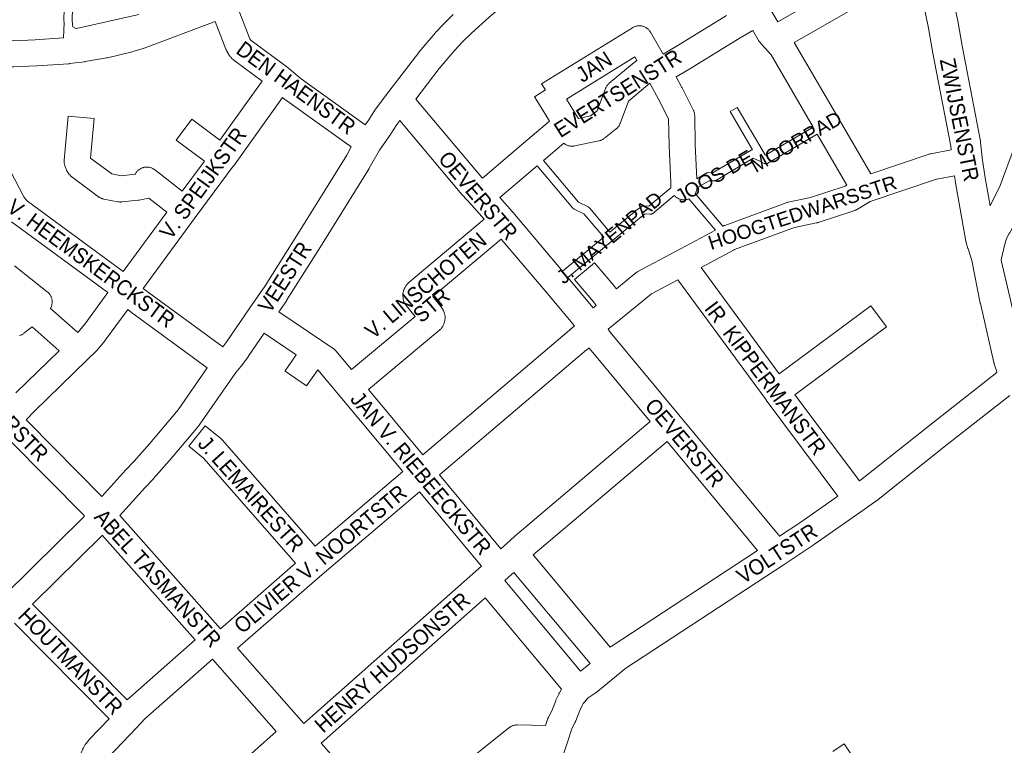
# Model space of a CAD drawing. Header units: metres. Extents: x 123819 to 142731, y 393440 to 405763.
# Tile 152 of 256: x 133764 to 134255, y 395403 to 395764. Entities that reach past the tile are written whole.
import ezdxf
from ezdxf.enums import TextEntityAlignment as Align

# ---------------------------------------------------------------- set-up
doc = ezdxf.new("R2010")
doc.units = ezdxf.units.M
doc.header["$MEASUREMENT"] = 0
for name, color, linetype, lineweight in [('gs-anno-wegen algemeen tekst', 7, 'Continuous', 0), ('gs-knt-aanvullende hoofdweg', 7, 'Continuous', 0), ('gs-knt-paden', 7, 'Continuous', 0), ('gs-knt-wegen algemeen', 7, 'Continuous', 0)]:
    doc.layers.add(name, color=color, linetype=linetype, lineweight=lineweight)
doc.styles.add('Style-Arial', font='arial.ttf')

msp = doc.modelspace()

# ---------------------------------------------------------------- linework, layer by layer
at = {"layer": 'gs-knt-aanvullende hoofdweg', "color": 7, "linetype": 'Continuous', "flags": 128}
for points in [[(134228.32, 395699.61), (134228.12, 395701.45), (134219.06, 395748.68), (134219.03, 395748.81), (134217.04, 395760.28), (134214.43, 395773.16), (134212.58, 395779.79), (134209.28, 395790.48), (134202.48, 395807.75), (134176.89, 395869.1)], [(134247.8, 395671.68), (134252.82, 395681.82), (134260, 395701.13), (134287.78, 395788.53), (134303.01, 395837.05)], [(134218.9, 395807.04), (134223.36, 395795.72), (134223.45, 395795.45), (134223.54, 395795.19), (134226.96, 395784.13), (134227.02, 395783.92), (134228.97, 395776.92), (134229.04, 395776.66), (134229.1, 395776.4), (134231.78, 395763.16), (134231.82, 395762.96), (134233.82, 395751.45), (134242.93, 395703.97), (134242.98, 395703.67), (134243.02, 395703.36), (134243.87, 395695.5), (134245.31, 395685.62), (134247.8, 395671.68)], [(134272.12, 395690.61), (134266.77, 395676.21), (134266.67, 395675.97), (134266.64, 395675.89), (134266.62, 395675.85), (134266.6, 395675.81), (134266.57, 395675.73), (134266.45, 395675.49), (134260.91, 395664.32), (134260.79, 395664.08), (134257.8, 395658.56), (134257.74, 395658.45), (134257.63, 395658.24), (134257.35, 395657.77), (134256.22, 395656), (134255.39, 395653.82), (134253.65, 395646.13), (134253.65, 395646.13), (134253.65, 395646.12), (134253.3, 395644.58)], [(134251.19, 395588.53), (134251.1, 395588.81), (134249.84, 395592.79), (134249.75, 395593.09), (134249.75, 395593.09), (134249.68, 395593.39), (134249.67, 395593.4), (134242.95, 395622.86), (134242.94, 395622.89), (134242.9, 395623.1), (134238.7, 395644.32), (134236.79, 395650.14), (134236.71, 395650.38), (134235.87, 395653.28), (134235.85, 395653.34), (134235.82, 395653.43), (134235.76, 395653.67), (134235.75, 395653.74), (134235.68, 395654.06), (134230.5, 395683.1), (134230.46, 395683.33), (134229.98, 395686.66)], [(134253.3, 395644.58), (134257.61, 395626.14), (134257.61, 395626.13), (134258.99, 395620.18), (134259, 395620.14), (134264.25, 395597.03), (134264.25, 395597.03), (134264.58, 395595.99), (134265.23, 395593.94), (134266.76, 395590.94), (134266.87, 395590.72)], [(134253.3, 395644.58), (134253.3, 395644.58)], [(134253.3, 395644.58), (134253.3, 395644.58)]]:
    msp.add_lwpolyline(points, dxfattribs=at)
at = {"layer": 'gs-knt-paden', "color": 7, "linetype": 'Continuous', "flags": 128}
for points in [[(133785.72, 395755.41), (133785.97, 395763.01), (133785.9, 395764.1), (133785.89, 395764.2), (133785.89, 395764.29), (133787.35, 395813.02), (133788.09, 395836.21), (133787.81, 395849.14), (133723.27, 395855.02)], [(133791.32, 395811.25), (133789.91, 395764.27), (133790.06, 395762.17), (133790.37, 395760.91), (133791.52, 395760.22), (133792.16, 395760.07), (133823.17, 395767.04)], [(134135.53, 395697.06), (134135.83, 395696.92), (134159.55, 395710.94)], [(134161.57, 395707.46), (134136.95, 395692.92), (134136.87, 395692.87), (134136.78, 395692.83), (134136.69, 395692.79), (134136.6, 395692.76), (134136.51, 395692.72), (134136.41, 395692.7), (134136.32, 395692.68), (134136.22, 395692.66), (134136.12, 395692.65), (134136.02, 395692.64), (134135.93, 395692.64), (134135.83, 395692.64), (134135.73, 395692.65), (134135.63, 395692.66), (134135.54, 395692.68), (134135.44, 395692.7), (134135.35, 395692.73), (134135.25, 395692.76), (134135.16, 395692.79), (134135.07, 395692.83), (134133.26, 395693.69), (134129.67, 395695.38), (134111.27, 395684.46), (134111.19, 395684.42), (134111.11, 395684.38), (134111.02, 395684.34), (134110.93, 395684.3), (134110.84, 395684.27), (134110.75, 395684.25), (134110.66, 395684.23), (134110.57, 395684.21), (134110.48, 395684.19), (134110.38, 395684.19), (134110.29, 395684.18), (134107.74, 395684.13), (134101.59, 395680.55)], [(134025.02, 395694.2), (134042.55, 395673.42), (134047.35, 395671.06), (134047.43, 395671.02), (134047.51, 395670.97), (134047.59, 395670.92), (134047.66, 395670.87), (134047.73, 395670.82), (134047.8, 395670.76), (134047.87, 395670.69), (134047.93, 395670.63), (134047.99, 395670.56)], [(134034.54, 395639.03), (134055.07, 395656.01), (134045.2, 395667.64), (134040.4, 395669.99), (134040.32, 395670.04), (134040.24, 395670.08), (134040.16, 395670.13), (134040.08, 395670.19), (134040.01, 395670.24), (134039.94, 395670.3), (134039.87, 395670.37), (134039.81, 395670.43), (134039.75, 395670.5), (134021.95, 395691.6)], [(134047.99, 395670.56), (134058.17, 395658.57), (134070.39, 395668.67), (134070.44, 395668.7), (134070.48, 395668.74), (134074.02, 395671.33), (134074.1, 395671.38), (134074.18, 395671.43), (134074.27, 395671.48), (134074.35, 395671.52), (134074.44, 395671.56), (134074.53, 395671.6), (134074.63, 395671.63), (134074.72, 395671.65), (134074.82, 395671.67), (134074.91, 395671.69), (134075.01, 395671.7), (134075.1, 395671.71), (134075.2, 395671.71), (134075.3, 395671.71), (134075.4, 395671.7), (134077.57, 395671.5), (134088.62, 395680.64)], [(134090.26, 395676.78), (134079.49, 395667.87), (134079.42, 395667.81), (134079.35, 395667.76), (134079.27, 395667.71), (134079.19, 395667.66), (134079.11, 395667.62), (134079.02, 395667.58), (134078.94, 395667.54), (134078.85, 395667.51), (134078.76, 395667.48), (134078.67, 395667.46), (134078.58, 395667.44), (134078.49, 395667.43), (134078.39, 395667.42), (134078.3, 395667.41), (134078.21, 395667.41), (134078.12, 395667.41), (134078.02, 395667.42), (134075.78, 395667.63), (134072.9, 395665.53), (134059.21, 395654.21), (134037.13, 395635.96)], [(134110.85, 395659.53), (134097.59, 395675.11)], [(134100.65, 395677.72), (134114.48, 395661.47)]]:
    msp.add_lwpolyline(points, dxfattribs=at)
msp.add_lwpolyline([(134101.44, 395685.12), (134106.16, 395687.87), (134106.24, 395687.91), (134106.33, 395687.95), (134106.41, 395687.99), (134106.5, 395688.02), (134106.59, 395688.05), (134106.68, 395688.08), (134106.77, 395688.1), (134106.86, 395688.12), (134106.95, 395688.13), (134107.04, 395688.14), (134107.13, 395688.14), (134109.68, 395688.19), (134128.54, 395699.39), (134128.62, 395699.43), (134128.71, 395699.48), (134128.8, 395699.52), (134128.89, 395699.55), (134128.99, 395699.58), (134129.08, 395699.61), (134129.18, 395699.63), (134129.27, 395699.65), (134129.33, 395699.65), (134118.12, 395718.64, -0.39078), (134118.12, 395718.65), (134121.56, 395720.69, -0.390777), (134121.58, 395720.68), (134135.53, 395697.06)], format="xyb", dxfattribs=at)
at = {"layer": 'gs-knt-wegen algemeen', "color": 7, "linetype": 'Continuous', "flags": 128}
for points in [[(134090.78, 395825.05), (134090.07, 395824.44), (134089.82, 395824.24), (134089.56, 395824.06), (134089.3, 395823.89), (134077.65, 395816.66), (134077.53, 395816.59), (134048.83, 395799.6), (134040.19, 395794.49), (134017.01, 395779.97), (134012.1, 395776.69), (134002.46, 395769.53), (133997.95, 395765.82), (133989.05, 395757.76), (133984.88, 395753.59), (133980.84, 395749.29), (133973.07, 395740.15), (133961.4, 395724.9)], [(134137.33, 395771.28), (134141.89, 395763.48), (134166.26, 395777.37)], [(133694.9, 395767.12), (133702.01, 395765.15), (133702.14, 395765.11), (133728.52, 395757.22), (133732.92, 395756.04), (133753.68, 395754.41), (133760.5, 395754.02), (133771.58, 395754.47), (133785.72, 395755.41)], [(133873.48, 395768.32), (133878.6, 395755), (133879.05, 395754.26), (133879.25, 395754.07), (133897.66, 395740.43), (133897.73, 395740.38), (133897.82, 395740.3), (133897.93, 395740.22), (133897.99, 395740.16), (133904.11, 395734.97), (133936.15, 395712.03)], [(133936.15, 395712.03), (133937.91, 395714.56), (133940.99, 395719.43), (133941.13, 395719.64), (133941.28, 395719.84), (133947.85, 395728.62), (133947.89, 395728.67), (133962.83, 395748.2), (133962.94, 395748.33), (133963.04, 395748.46), (133971.03, 395757.84), (133971.24, 395758.08), (133975.45, 395762.58), (133975.6, 395762.73), (133979.96, 395767.08)], [(134178.36, 395769.28), (134150.03, 395753.13), (134171.79, 395715.79), (134188.22, 395687.6)], [(133861.32, 395763.66), (133825.87, 395750.31), (133825.66, 395750.23), (133825.46, 395750.17), (133819.67, 395748.41), (133819.48, 395748.36), (133819.3, 395748.31), (133807.52, 395745.49), (133807.31, 395745.44), (133807.1, 395745.4), (133796.48, 395743.58), (133796.21, 395743.54), (133788.67, 395742.57), (133788.48, 395742.55), (133788.28, 395742.54), (133772.36, 395741.47), (133772.19, 395741.46), (133760.71, 395741), (133760.39, 395740.99), (133760.08, 395741), (133759.58, 395741.03)], [(133884.75, 395733.79), (133871.2, 395743.82), (133871.01, 395743.97), (133870.82, 395744.13), (133870.64, 395744.29), (133869.48, 395745.37), (133869.26, 395745.59), (133869.05, 395745.81), (133868.86, 395746.05), (133868.67, 395746.29), (133868.49, 395746.54), (133868.33, 395746.8), (133867.13, 395748.82), (133866.99, 395749.06), (133866.87, 395749.31), (133866.75, 395749.56), (133866.65, 395749.81), (133861.32, 395763.66)], [(134129.38, 395759.09), (134123.14, 395755.44)], [(134159.55, 395710.94), (134138.55, 395746.98), (134135.27, 395750.67), (134132.84, 395753.42), (134132.63, 395753.67), (134132.44, 395753.92), (134132.26, 395754.18), (134132.09, 395754.45), (134129.38, 395759.09)], [(134123.14, 395755.44), (134100.14, 395741.28), (134100.03, 395741.22), (134091.2, 395736.02)], [(134042.06, 395715.88), (134042.47, 395715.2), (134048.51, 395716.47), (134051.74, 395719.05), (134055.94, 395730.09), (134056.05, 395730.37), (134056.18, 395730.64), (134056.32, 395730.91), (134056.47, 395731.17), (134056.63, 395731.43), (134056.81, 395731.67), (134057, 395731.91), (134057.2, 395732.14), (134057.4, 395732.36), (134057.62, 395732.57), (134057.85, 395732.77), (134070.34, 395743.2), (134070.54, 395743.36), (134070.75, 395743.51), (134070.96, 395743.66), (134071.6, 395744.07), (134070.54, 395745.9), (134036.49, 395724.91), (134042.05, 395715.88), (134042.05, 395715.88), (134042.06, 395715.88)], [(133759.58, 395741.03), (133758.39, 395691.11), (133758.43, 395690.87), (133759.02, 395689.31), (133765.8, 395676.19), (133766.83, 395674.72), (133767.66, 395673.97), (133815.45, 395638.94)], [(134078.14, 395732.75), (134067.5, 395723.87), (134063.27, 395712.75), (134063.15, 395712.46), (134063.02, 395712.17), (134062.87, 395711.89), (134062.71, 395711.62), (134062.54, 395711.36), (134062.35, 395711.1), (134062.15, 395710.85), (134061.94, 395710.62), (134061.72, 395710.39), (134061.49, 395710.18), (134061.25, 395709.97), (134055.42, 395705.33), (134055.18, 395705.15), (134054.93, 395704.97), (134054.67, 395704.81), (134054.41, 395704.67), (134054.13, 395704.53), (134053.86, 395704.41), (134053.58, 395704.3), (134053.29, 395704.2), (134053, 395704.12), (134052.7, 395704.05), (134040.67, 395701.52), (134040.36, 395701.46), (134040.04, 395701.42), (134039.73, 395701.39), (134039.41, 395701.38), (134039.09, 395701.38), (134038.77, 395701.4), (134038.45, 395701.44), (134038.14, 395701.49), (134037.83, 395701.56), (134037.52, 395701.64), (134037.21, 395701.74), (134036.91, 395701.85), (134036.62, 395701.97), (134036.33, 395702.11), (134036.05, 395702.27), (134035.78, 395702.43), (134035.52, 395702.61), (134035.27, 395702.81), (134035.23, 395702.84), (134025.02, 395694.2)], [(134088.51, 395683.03), (134087.68, 395701.57), (134087.67, 395701.75), (134087.45, 395714.97), (134082.64, 395724.56), (134078.14, 395732.75)], [(134091.2, 395736.02), (134094.11, 395730.72), (134094.22, 395730.51), (134099.75, 395719.49), (134099.88, 395719.23), (134099.99, 395718.96), (134100.09, 395718.68), (134100.18, 395718.41), (134100.26, 395718.12), (134100.32, 395717.84), (134100.37, 395717.55), (134100.41, 395717.26), (134100.43, 395716.97), (134100.45, 395716.68), (134100.69, 395702.06), (134101.44, 395685.12)], [(133894.95, 395725.67), (133870.38, 395691.46), (133870.32, 395691.38), (133851.38, 395665.8), (133825.35, 395630.43)], [(133929.19, 395701), (133896.31, 395724.54), (133896.1, 395724.7), (133895.89, 395724.87), (133894.95, 395725.67)], [(133961.4, 395724.9), (133994.29, 395685.73), (133994.54, 395685.45)], [(133953.35, 395714.24), (133951.85, 395712.24), (133948.83, 395707.48), (133948.68, 395707.25), (133943.25, 395699.43), (133938.17, 395690.44), (133938.04, 395690.22), (133913.87, 395651.23), (133913.84, 395651.18), (133897.09, 395624.69), (133896.96, 395624.49), (133893.08, 395618.82)], [(133995.44, 395664.9), (133989.05, 395672.05), (133984.51, 395677.13), (133984.38, 395677.28), (133953.35, 395714.24)], [(134176.4, 395682.01), (134161.57, 395707.46)], [(133865.17, 395601.25), (133867.12, 395603.95), (133878.64, 395620.79), (133886.15, 395631.75), (133902.82, 395658.11), (133926.9, 395696.96), (133929.19, 395701)], [(134188.22, 395687.6), (134217.38, 395697.42), (134217.65, 395697.5), (134217.93, 395697.57), (134218.21, 395697.64), (134228.32, 395699.61)], [(134021.95, 395691.6), (134003.22, 395675.74)], [(134221.12, 395684.94), (134188.01, 395673.79), (134181.6, 395669.95), (134181.35, 395669.81), (134181.09, 395669.67), (134180.83, 395669.56), (134180.56, 395669.45), (134180.29, 395669.35), (134161.99, 395663.31), (134161.75, 395663.24), (134161.51, 395663.17), (134161.27, 395663.12), (134150.18, 395660.81), (134120.33, 395649.83), (134120.05, 395649.68), (134103.6, 395640.91)], [(134229.98, 395686.66), (134221.13, 395684.94), (134221.13, 395684.94), (134221.12, 395684.94)], [(134088.51, 395683.02), (134088.51, 395683.03), (134088.51, 395683.03)], [(134088.51, 395683.02), (134088.51, 395683.03), (134088.51, 395683.03)], [(134088.62, 395680.64), (134088.6, 395680.84), (134088.51, 395683.02)], [(134101.59, 395680.55), (134101.58, 395680.46), (134101.54, 395680.14), (134101.49, 395679.83), (134101.41, 395679.52), (134101.33, 395679.21), (134101.23, 395678.91), (134101.11, 395678.61), (134100.98, 395678.32), (134100.83, 395678.03), (134100.68, 395677.76), (134100.65, 395677.72)], [(134114.48, 395661.47), (134114.6, 395661.53), (134114.86, 395661.67), (134115.14, 395661.79), (134115.41, 395661.9), (134146.13, 395673.19), (134146.43, 395673.29), (134146.74, 395673.38), (134147.05, 395673.46), (134158.26, 395675.79), (134175.53, 395681.49), (134176.4, 395682.01)], [(134003.22, 395675.74), (134009.62, 395668.57), (134009.68, 395668.5), (134009.74, 395668.43), (134034.54, 395639.03)], [(134095.4, 395674.62), (134095.08, 395674.62), (134094.76, 395674.63), (134094.44, 395674.65), (134094.12, 395674.69), (134093.81, 395674.75), (134093.5, 395674.82), (134093.19, 395674.91), (134092.89, 395675.01), (134092.59, 395675.12), (134092.3, 395675.25), (134092.01, 395675.4), (134091.74, 395675.56), (134091.47, 395675.73), (134091.21, 395675.92), (134090.95, 395676.11), (134090.71, 395676.32), (134090.48, 395676.54), (134090.26, 395676.78), (134090.26, 395676.78)], [(134097.59, 395675.11), (134097.57, 395675.1), (134097.27, 395674.99), (134096.97, 395674.89), (134096.66, 395674.81), (134096.35, 395674.74), (134096.03, 395674.68), (134095.72, 395674.65), (134095.4, 395674.62)], [(133929.36, 395589.92), (133961.05, 395616.44), (133956.51, 395621.97), (133956.32, 395622.21), (133956.14, 395622.45), (133955.98, 395622.71), (133955.83, 395622.98), (133955.69, 395623.25), (133955.56, 395623.53), (133955.44, 395623.81), (133955.34, 395624.1), (133955.26, 395624.39), (133955.18, 395624.69), (133955.12, 395624.99), (133955.08, 395625.29), (133955.05, 395625.6), (133954.95, 395626.84), (133954.93, 395627.15), (133954.93, 395627.47), (133954.95, 395627.79), (133954.97, 395628.1), (133955.02, 395628.42), (133955.08, 395628.73), (133955.15, 395629.04), (133955.24, 395629.34), (133955.35, 395629.64), (133955.47, 395629.94), (133955.6, 395630.22), (133955.75, 395630.5), (133955.91, 395630.78), (133956.57, 395631.84), (133956.73, 395632.08), (133956.9, 395632.32), (133957.08, 395632.55), (133957.27, 395632.78), (133957.48, 395632.99), (133957.69, 395633.19), (133957.91, 395633.39), (133995.44, 395664.9)], [(133807.8, 395628.41), (133759.71, 395663.66)], [(134003.98, 395655.07), (133969.77, 395626.34), (133974, 395621.2), (133974.18, 395620.98), (133974.34, 395620.75), (133974.5, 395620.51), (133974.64, 395620.27), (133974.77, 395620.02), (133974.9, 395619.77), (133975.01, 395619.51), (133975.47, 395618.38), (133975.58, 395618.08), (133975.68, 395617.78), (133975.76, 395617.48), (133975.83, 395617.17), (133975.88, 395616.86), (133975.92, 395616.55), (133975.94, 395616.24), (133975.95, 395615.92), (133975.94, 395615.61), (133975.92, 395615.29), (133975.88, 395614.98), (133975.82, 395614.67), (133975.76, 395614.37), (133975.46, 395613.16), (133975.37, 395612.85), (133975.28, 395612.55), (133975.16, 395612.26), (133975.04, 395611.97), (133974.9, 395611.68), (133974.74, 395611.41), (133974.57, 395611.14), (133974.39, 395610.88), (133974.2, 395610.63), (133974, 395610.39), (133973.78, 395610.16), (133973.55, 395609.94), (133973.32, 395609.73)], [(134040.5, 395611.76), (134025.84, 395629.15), (134003.98, 395655.07)], [(133761.24, 395641.66), (133777.52, 395628.79), (133777.77, 395628.59), (133778, 395628.38), (133778.22, 395628.16), (133778.43, 395627.92), (133778.63, 395627.68), (133778.82, 395627.43), (133778.99, 395627.16), (133779.15, 395626.89), (133779.3, 395626.62), (133779.44, 395626.33), (133779.56, 395626.04), (133779.66, 395625.75), (133779.76, 395625.44), (133779.83, 395625.14), (133779.9, 395624.83), (133779.94, 395624.52), (133779.98, 395624.21), (133779.99, 395623.89), (133780, 395623.58), (133779.98, 395623.26), (133779.96, 395622.95), (133779.91, 395622.64), (133779.86, 395622.33), (133779.78, 395622.02), (133779.7, 395621.72), (133779.59, 395621.42), (133779.48, 395621.13), (133779.35, 395620.85), (133779.2, 395620.57), (133779.15, 395620.48), (133792.82, 395608.47), (133796.21, 395612.62), (133806.43, 395626.49), (133807.8, 395628.41)], [(134037.13, 395635.96), (134049.88, 395620.83)], [(134092, 395634.71), (134078.84, 395627.69), (134064.45, 395615.93), (134057.28, 395610.07)], [(134171.91, 395526.87), (134136.06, 395574.76), (134136.04, 395574.78), (134136.02, 395574.8), (134092, 395634.71)], [(133825.35, 395630.43), (133827.38, 395628.86), (133865.17, 395601.25)], [(133817.71, 395619.88), (133816.99, 395618.87), (133816.94, 395618.8), (133806.6, 395604.77), (133806.5, 395604.64), (133806.4, 395604.51), (133802.41, 395599.62), (133802.24, 395599.43), (133802.08, 395599.24), (133801.9, 395599.07), (133797.62, 395594.9), (133771.02, 395569.03), (133767.07, 395564.86)], [(133857.38, 395590.81), (133819.64, 395618.4), (133819.51, 395618.49), (133817.71, 395619.88)], [(133893.08, 395618.82), (133914.47, 395604.32), (133920.2, 395600.43), (133920.44, 395600.26), (133920.68, 395600.08), (133920.9, 395599.88), (133921.12, 395599.68), (133921.33, 395599.46), (133921.52, 395599.24), (133929.36, 395589.92)], [(133761.84, 395578.27), (133783.49, 395599.33), (133769.95, 395611.24), (133765.88, 395608.03), (133765.63, 395607.84), (133765.37, 395607.66), (133765.09, 395607.5), (133764.81, 395607.35), (133764.53, 395607.21), (133764.24, 395607.09), (133763.94, 395606.98), (133763.63, 395606.89)], [(133964.79, 395547.46), (134038.08, 395609.62), (134040.5, 395611.76)], [(134057.28, 395610.07), (134058.27, 395608.54), (134092.46, 395567.45), (134142.25, 395507.47), (134142.75, 395506.86)], [(133885.72, 395608.08), (133877.82, 395596.53), (133877.72, 395596.38), (133874.46, 395591.87), (133874.32, 395591.69), (133874.17, 395591.51), (133871.62, 395588.46), (133853.32, 395562.23), (133853.15, 395562), (133852.96, 395561.77), (133838.48, 395544.51), (133838.38, 395544.39), (133830.58, 395535.56), (133830.47, 395535.43), (133830.35, 395535.32), (133826.3, 395531.17), (133826.3, 395531.17), (133826.3, 395531.17)], [(133973.32, 395609.73), (133937.72, 395579.93)], [(134047.77, 395600.81), (134046.67, 395599.84), (134046.56, 395599.74)], [(134078.32, 395564.08), (134048, 395600.52), (134047.83, 395600.73), (134047.77, 395600.81)], [(134046.56, 395599.74), (133973.12, 395537.46)], [(133804.76, 395526.64), (133816.7, 395539.96), (133816.89, 395540.16), (133820.92, 395544.3), (133828.56, 395552.95), (133842.8, 395569.92), (133857.38, 395590.81)], [(134182.57, 395534.37), (134183.15, 395534.77), (134219.16, 395563.41), (134219.2, 395563.44), (134251.19, 395588.53)], [(133937.72, 395579.93), (133964.79, 395547.46)], [(134257.59, 395577), (134227.25, 395553.21), (134191.1, 395524.46), (134190.95, 395524.35), (134190.79, 395524.23), (134184.89, 395520.08), (134160.26, 395502.77), (134160.09, 395502.65), (134145.03, 395492.78), (134066.13, 395441.07), (134051.1, 395428.77), (134050.95, 395428.65), (134050.8, 395428.54), (134050.8, 395428.54), (134050.79, 395428.54), (134047.34, 395426.21)], [(133767.07, 395564.86), (133768, 395563.95), (133768.08, 395563.87), (133804.76, 395526.64)], [(134010.74, 395506.76), (134078.32, 395564.08)], [(133796.06, 395516.92), (133758.95, 395554.59)], [(134086.64, 395554.07), (134019.92, 395497.47)], [(134131.8, 395499.67), (134086.64, 395554.07)], [(133911.15, 395501.83), (133954.86, 395539.03)], [(133973.12, 395537.46), (134003.84, 395500.55)], [(133826.3, 395531.17), (133813.72, 395517.12)], [(133963.2, 395529.03), (133914.73, 395487.78), (133872.49, 395450.93)], [(133994.14, 395491.86), (133963.2, 395529.03)], [(134142.75, 395506.86), (134152.86, 395513.48), (134171.91, 395526.87)], [(133756.42, 395477.61), (133795.56, 395516.36), (133796.06, 395516.92)], [(133813.72, 395517.12), (133863.87, 395460.69)], [(133804.97, 395507.36), (133804.86, 395507.25), (133770.2, 395472.93)], [(133851.39, 395455.14), (133804.97, 395507.36)], [(134003.84, 395500.55), (134006.53, 395502.97), (134010.6, 395506.63), (134010.74, 395506.75)], [(134010.74, 395506.75), (134010.74, 395506.76), (134010.74, 395506.76)], [(134010.74, 395506.75), (134010.74, 395506.76), (134010.74, 395506.76)], [(134019.92, 395497.47), (134058.33, 395451.5)], [(134058.33, 395451.5), (134058.33, 395451.5), (134058.52, 395451.64), (134058.71, 395451.77), (134131.8, 395499.67)], [(133863.87, 395460.69), (133901.29, 395493.33)], [(133985.47, 395484.18), (133994.14, 395491.86)], [(134048.25, 395443.26), (134010.22, 395488.77), (134007.54, 395486.34), (134007.5, 395486.3), (134005.71, 395484.73), (134043.57, 395439.43)], [(133905.57, 395413.36), (133985.46, 395484.17)], [(133985.46, 395484.17), (133985.46, 395484.17), (133985.47, 395484.18)], [(133985.46, 395484.17), (133985.46, 395484.17), (133985.47, 395484.18)], [(133770.2, 395472.93), (133817.41, 395425.23)], [(133994.1, 395474.43), (133914.17, 395403.58)], [(134034.03, 395430.53), (133995.97, 395476.09), (133994.1, 395474.43)], [(133994.1, 395474.43), (133994.1, 395474.43), (133994.1, 395474.43)], [(133994.1, 395474.43), (133994.1, 395474.43), (133994.1, 395474.43)], [(133808.44, 395415.79), (133761.24, 395463.48)], [(133817.41, 395425.23), (133817.45, 395425.26), (133851.39, 395455.14)], [(133872.49, 395450.93), (133905.57, 395413.36)], [(133860.02, 395445.4), (133826.27, 395415.68), (133822.22, 395411.41), (133807.97, 395396.37), (133807.27, 395395.53), (133807.14, 395395.31), (133806.44, 395393.55), (133802.69, 395379.44)], [(133891.69, 395409.42), (133860.02, 395445.4)], [(134043.57, 395439.43), (134048.25, 395443.26)], [(133948.96, 395364.04), (134007.8, 395411.24), (134008.04, 395411.42), (134008.29, 395411.59), (134008.55, 395411.75), (134008.81, 395411.9), (134009.08, 395412.04), (134009.36, 395412.16), (134009.64, 395412.27), (134009.93, 395412.37), (134010.22, 395412.46), (134010.52, 395412.53), (134010.82, 395412.58), (134011.12, 395412.62), (134011.42, 395412.65), (134011.73, 395412.67), (134012.03, 395412.67), (134026.03, 395412.33), (134027.23, 395415.88), (134027.31, 395416.12), (134027.41, 395416.35), (134027.51, 395416.58), (134027.62, 395416.81), (134029.18, 395419.79), (134031.13, 395424.74), (134031.25, 395425.02), (134032.63, 395428.1), (134032.74, 395428.33), (134032.85, 395428.55), (134032.97, 395428.77), (134033.86, 395430.25), (134034, 395430.48), (134034.03, 395430.53)], [(134047.34, 395426.21), (134046.88, 395425.69), (134045.42, 395424.07), (134044.9, 395423.35), (134044.35, 395422.43), (134043.19, 395419.83), (134041.16, 395414.69), (134041.08, 395414.48), (134040.98, 395414.27), (134040.88, 395414.07), (134039.4, 395411.24), (134036.83, 395403.62)], [(134047.34, 395426.21), (134047.34, 395426.21)], [(134047.34, 395426.21), (134047.34, 395426.21)], [(133790.18, 395383.06), (133793.96, 395397.27), (133794.03, 395397.52), (133794.11, 395397.76), (133794.2, 395398.01), (133795.24, 395400.62), (133795.34, 395400.86), (133795.46, 395401.1), (133795.58, 395401.33), (133795.71, 395401.56), (133796.36, 395402.65), (133796.49, 395402.85), (133796.63, 395403.06), (133796.77, 395403.25), (133796.92, 395403.44), (133798.07, 395404.83), (133798.21, 395405), (133798.36, 395405.16), (133808.44, 395415.79)], [(133856.62, 395360.28), (133867.2, 395385.89), (133867.33, 395386.18), (133867.47, 395386.46), (133867.63, 395386.74), (133868.76, 395388.64), (133868.91, 395388.88), (133869.07, 395389.11), (133869.24, 395389.34), (133869.43, 395389.56), (133869.62, 395389.77), (133869.82, 395389.97), (133870.02, 395390.17), (133891.69, 395409.42)], [(133914.17, 395403.58), (133948.96, 395364.04)], [(134036.83, 395403.62), (134029.16, 395380.92)], [(134036.83, 395403.62), (134036.83, 395403.62), (134036.83, 395403.62)], [(134036.83, 395403.62), (134036.83, 395403.62), (134036.83, 395403.62)]]:
    msp.add_lwpolyline(points, dxfattribs=at)
for points in [[(133994.54, 395685.45), (134015.08, 395702.85), (134028.03, 395713.81), (134021.99, 395723.62), (134020.49, 395726.05, -0.345665), (134020.49, 395726.06), (134026.02, 395729.47), (134024.11, 395732.56), (134024.11, 395732.56, -0.461533), (134024.11, 395732.57), (134024.11, 395732.57), (134069.39, 395760.49), (134069.67, 395760.65), (134069.95, 395760.79), (134070.23, 395760.93), (134070.52, 395761.04), (134070.82, 395761.15), (134071.12, 395761.24), (134071.43, 395761.31), (134071.74, 395761.37), (134072.05, 395761.41), (134072.36, 395761.44), (134072.68, 395761.46), (134072.99, 395761.46), (134073.31, 395761.44), (134073.62, 395761.41), (134073.93, 395761.36), (134074.24, 395761.3), (134074.55, 395761.22), (134074.85, 395761.13), (134075.15, 395761.03), (134075.44, 395760.9), (134075.72, 395760.77), (134076, 395760.62), (134076.27, 395760.46), (134076.53, 395760.29), (134076.79, 395760.1), (134077.03, 395759.9), (134077.27, 395759.69), (134077.49, 395759.47), (134077.71, 395759.24), (134077.91, 395759), (134078.1, 395758.75), (134078.28, 395758.49), (134078.44, 395758.22), (134084.76, 395747.33), (134093.37, 395752.4), (134116.38, 395766.57)], [(133815.45, 395638.94), (133837.15, 395668.43), (133828.25, 395675.38), (133823.39, 395674.52), (133823.18, 395674.48), (133822.96, 395674.46), (133814.74, 395673.57), (133814.47, 395673.55), (133814.19, 395673.53), (133813.91, 395673.53), (133813.63, 395673.55), (133813.35, 395673.57), (133813.07, 395673.61), (133812.79, 395673.65), (133805.74, 395675.04), (133805.45, 395675.1), (133805.17, 395675.17), (133804.9, 395675.26), (133804.62, 395675.36), (133804.36, 395675.47), (133804.09, 395675.6), (133803.84, 395675.73), (133803.58, 395675.88), (133803.34, 395676.03), (133803.1, 395676.2), (133789.81, 395686.09), (133789.58, 395686.27), (133789.35, 395686.46), (133789.14, 395686.67), (133788.93, 395686.88), (133788.74, 395687.1), (133788.55, 395687.33), (133787.97, 395688.07), (133787.8, 395688.31), (133787.63, 395688.56), (133787.48, 395688.81), (133787.34, 395689.07), (133787.21, 395689.33), (133787.09, 395689.6), (133786.98, 395689.88), (133786.35, 395691.65), (133786.26, 395691.95), (133786.17, 395692.25), (133786.11, 395692.55), (133786.05, 395692.86), (133786.01, 395693.16), (133785.99, 395693.47), (133785.98, 395693.79), (133785.98, 395694.1), (133786, 395694.41), (133787.95, 395716.39, -0.384005), (133787.96, 395716.4), (133800.91, 395715.25, -0.384004), (133800.92, 395715.24), (133799.16, 395695.37), (133809.69, 395687.53), (133814.33, 395686.62), (133821.34, 395687.38), (133821.38, 395687.38), (133821.38, 395687.39), (133821.53, 395687.68), (133821.7, 395687.95), (133821.88, 395688.22), (133822.07, 395688.47), (133822.27, 395688.72), (133822.48, 395688.96), (133822.71, 395689.18), (133822.95, 395689.4), (133823.19, 395689.6), (133823.45, 395689.79), (133823.72, 395689.97), (133823.99, 395690.13), (133824.27, 395690.28), (133824.56, 395690.42), (133824.86, 395690.54), (133825.16, 395690.65), (133825.46, 395690.74), (133825.77, 395690.82), (133826.09, 395690.88), (133826.4, 395690.93), (133826.72, 395690.96), (133827.04, 395690.97), (133827.36, 395690.97), (133827.68, 395690.96), (133828, 395690.92), (133828.31, 395690.88), (133828.63, 395690.82), (133828.94, 395690.74), (133829.24, 395690.64), (133829.54, 395690.54), (133829.84, 395690.41), (133830.13, 395690.28), (133830.41, 395690.13), (133830.68, 395689.96), (133830.95, 395689.78), (133831.2, 395689.59), (133833.99, 395687.42), (133844.88, 395678.91), (133855.99, 395693.91), (133841.88, 395704.4, -0.384579), (133841.88, 395704.41), (133849.64, 395714.84, -0.384579), (133849.65, 395714.85), (133863.66, 395704.43), (133884.75, 395733.79)], [(134049.88, 395620.83), (134051.3, 395621.99), (134050.09, 395623.55), (134040.54, 395634.87, -0.37764), (134040.54, 395634.88), (134050.48, 395643.26, -0.377641), (134050.5, 395643.26), (134060.13, 395631.84), (134060.29, 395631.64), (134061.38, 395630.23), (134071.09, 395638.17), (134071.34, 395638.36), (134071.6, 395638.55), (134071.87, 395638.72), (134072.14, 395638.87), (134090.84, 395648.85), (134110.85, 395659.53)], [(134103.6, 395640.91), (134142.64, 395587.79), (134188.35, 395621.72, -0.390737), (134188.36, 395621.72), (134196.11, 395611.28, -0.390737), (134196.11, 395611.27), (134150.4, 395577.33), (134182.57, 395534.37)], [(133954.86, 395539.03), (133923.57, 395576.58), (133912.43, 395589.82), (133906.92, 395581.84, -0.384622), (133906.9, 395581.84), (133896.21, 395589.23, -0.384625), (133896.21, 395589.25), (133901.72, 395597.23), (133885.72, 395608.08)], [(133901.29, 395493.33), (133855.45, 395545.79), (133848.13, 395551.75, -0.385084), (133848.13, 395551.76), (133856.34, 395561.85, -0.385086), (133856.35, 395561.85), (133864.1, 395555.54), (133864.31, 395555.36), (133864.51, 395555.17), (133864.71, 395554.97), (133864.89, 395554.77), (133911.15, 395501.83)], [(134169.4, 395399.43), (134175.06, 395403.18, -0.390277), (134175.07, 395403.18), (134178.3, 395398.3)]]:
    msp.add_lwpolyline(points, format="xyb", dxfattribs=at)

# ---------------------------------------------------------------- texts
at = {"layer": 'gs-anno-wegen algemeen tekst', "color": 7, "style": 'Style-Arial', "width": 0.909091}
for s, rotation, p in [('DEN HAENSTR', 323.773, (133901.66, 395730.53)), ('JAN', 32.1111, (134050.17, 395740.99)), ('EVERTSENSTR', 32.1111, (134062.02, 395727.77)), ('ZWIJSENSTR', 281.3088, (134232.51, 395714.6)), ('V. SPEIJKSTR', 54.1593, (133855.21, 395682.95)), ('OEVERSTR', 310.3073, (133992.46, 395676.77)), ('V. HEEMSKERCKSTR', 323.7583, (133799.43, 395642.95)), ('V. LINSCHOTEN', 40.1364, (133966.27, 395631.91)), ('VEESTR', 57.2603, (133896, 395636.07)), ('STR', 40.1364, (133969.1, 395622.1)), ('IR  KIPPERMANSTR', 306.9976, (134135.76, 395585.69)), ('DE RUYTERSTR', 314.5827, (133749.46, 395573.15)), ('JAN V. RIEBEECKSTR', 309.9419, (133963.99, 395538.25)), ('OEVERSTR', 310.3073, (134095.45, 395553.5)), ('J. LEMAIRESTR', 311.6516, (133879.24, 395527.96)), ('OLIVIER V. NOORTSTR', 39.9413, (133913.71, 395495.46)), ('ABEL TASMANSTR', 311.9783, (133832.76, 395485.89)), ('VOLTSTR', 32.9668, (134141.46, 395498.22)), ('HENRY HUDSONSTR', 41.526, (133949.64, 395443.88)), ('HOUTMANSTR', 314.149, (133789.25, 395444.43))]:
    msp.add_text(s, height=7.7, rotation=rotation, dxfattribs=at).set_placement(p, align=Align.MIDDLE_CENTER)
at = {"layer": 'gs-anno-wegen algemeen tekst', "color": 7, "style": 'Style-Arial'}
for s, rotation, p in [('MOORPAD', 29.9545, (134151.05, 395703.58)), ('JOOS DE', 29.9545, (134110.25, 395686.19)), ('HOOGTEDWARSSTR', 18.267, (134154.16, 395668.29)), ('J. MAYENPAD', 39.8065, (134057.92, 395655.76))]:
    msp.add_text(s, height=7, rotation=rotation, dxfattribs=at).set_placement(p, align=Align.MIDDLE_CENTER)

doc.saveas('drawing.dxf')
